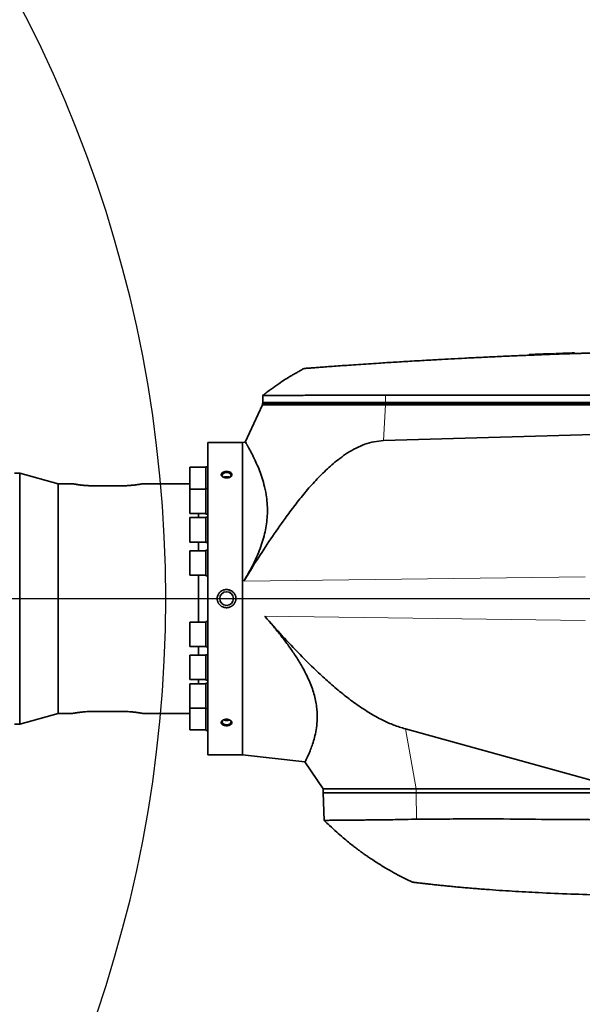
# Model space of a CAD drawing. Header units: millimetres. Extents: x 0 to 11920, y 0 to 8400.
# Tile 41 of 46: x 9530 to 9951, y 4829 to 5566. Entities that reach past the tile are written whole.
import ezdxf

# ---------------------------------------------------------------- set-up
doc = ezdxf.new("R2010")
doc.units = ezdxf.units.MM
doc.header["$LTSCALE"] = 20
doc.layers.add('THICK_LINE', color=7, linetype='Continuous')
doc.styles.add('SLDTEXTSTYLE0', font='TXT', dxfattribs={"width": 0.605})
doc.dimstyles.new('SLDDIMSTYLE0', dxfattribs={"dimtxt": 70, "dimasz": 70, "dimexe": 0, "dimexo": 0.0625, "dimgap": 17.5, "dimtad": 1, "dimdec": 4, "dimlfac": 20, "dimzin": 12, "dimdsep": 46, "dimtxsty": 'SLDTEXTSTYLE0', "dimsah": 1, "dimcen": 0.09, "dimadec": 1, "dimazin": 3, "dimtfac": 1, "dimtofl": 0, "dimtmove": 0, "dimatfit": 3, "dimfxl": 1, "dimfrac": 2, "dimtolj": 1, "dimtzin": 12, "dimarcsym": 0})
doc.dimstyles.new('SLDDIMSTYLE1', dxfattribs={"dimtxt": 70, "dimasz": 70, "dimexe": 0, "dimexo": 0.0625, "dimgap": 17.5, "dimtad": 1, "dimdec": 1, "dimrnd": 1e-09, "dimzin": 12, "dimdsep": 46, "dimtxsty": 'SLDTEXTSTYLE0', "dimsah": 1, "dimcen": 0, "dimadec": 0, "dimazin": 3, "dimtfac": 1, "dimtofl": 0, "dimtmove": 0, "dimatfit": 3, "dimfxl": 1, "dimfrac": 2, "dimtolj": 1, "dimtzin": 12, "dimarcsym": 0})

# ---------------------------------------------------------------- blocks, each defined once
blk = doc.blocks.new('_D')
at = {"layer": 'THICK_LINE'}
for p, q in [((6065.91, 5593.91), (5923.95, 5618.94)), ((10553.28, 5132.52), (11483.7, 5132.52))]:
    blk.add_line(p, q, dxfattribs=at)
blk.add_arc((8682.55, 5132.52), 2771.15, 360, 170, dxfattribs=at)
for points in [[(5953.49, 5613.73), (5976.34, 5680.65), (5956.69, 5684.37)], [(11453.7, 5132.52), (11462.82, 5202.64), (11442.82, 5202.39)]]:
    blk.add_solid(points, dxfattribs=at)
at = {"layer": 'THICK_LINE', "insert": (8832.85, 7991.69), "char_height": 70, "attachment_point": 1, "rotation": 355, "style": 'SLDTEXTSTYLE0'}
blk.add_mtext('170°', dxfattribs=at)
blk = doc.blocks.new('_D_1')
at = {"layer": 'THICK_LINE'}
for p, q in [((10553.28, 5132.52), (11483.72, 5132.52)), ((6065.91, 4671.14), (5923.93, 4646.11))]:
    blk.add_line(p, q, dxfattribs=at)
blk.add_arc((8682.55, 5132.52), 2771.17, 190, 360, dxfattribs=at)
for points in [[(11453.72, 5132.52), (11442.84, 5062.66), (11462.84, 5062.4)], [(5953.47, 4651.31), (5956.67, 4580.68), (5976.32, 4584.4)]]:
    blk.add_solid(points, dxfattribs=at)
at = {"layer": 'THICK_LINE', "insert": (8817.13, 2453.12), "char_height": 70, "attachment_point": 1, "rotation": 5, "style": 'SLDTEXTSTYLE0'}
blk.add_mtext('170°', dxfattribs=at)
blk = doc.blocks.new('_D_2')
at = {"layer": 'THICK_LINE'}
for q in [(9875.99, 5914.78), (8682.55, 5132.52)]:
    blk.add_line((9482.94, 5657.14), q, dxfattribs=at)
blk.add_solid([(9482.94, 5657.14), (9546.96, 5687.15), (9536, 5703.88)], dxfattribs=at)
at = {"layer": 'THICK_LINE', "insert": (9634.33, 5864.21), "char_height": 70, "attachment_point": 1, "rotation": 33.24305, "style": 'SLDTEXTSTYLE0'}
blk.add_mtext('R957', dxfattribs=at)
blk = doc.blocks.new('_D_3')
at = {"layer": 'THICK_LINE'}
blk.add_line((10583.52, 6931.13), (8682.55, 5132.52), dxfattribs=at)
blk.add_solid([(10583.52, 6931.13), (10525.8, 6890.28), (10539.55, 6875.76)], dxfattribs=at)
at = {"layer": 'THICK_LINE', "insert": (9467.35, 5999.23), "char_height": 70, "attachment_point": 1, "rotation": 43.41501, "style": 'SLDTEXTSTYLE0'}
blk.add_mtext('R2617', dxfattribs=at)

msp = doc.modelspace()

# ---------------------------------------------------------------- linework, layer by layer
at = {"color": 7, "linetype": 'Continuous', "lineweight": 35}
for p, q in [((9915.1488377, 5315.3867218), (9915.7585312, 5315.4108937)), ((9915.7585312, 5315.4111741), (9915.7585312, 5314.9153301)), ((9930.2935312, 5315.9643711), (9926.3605312, 5315.8191618)), ((9930.2935312, 5315.9643711), (9930.2935312, 5315.4643711)), ((9931.5475312, 5316.0099613), (9931.5475312, 5315.5099613)), ((9945.5125312, 5316.4945253), (9945.5125312, 5315.9945253)), ((9951.3265337, 5316.6853692), (9951.3265337, 5316.1840403)), ((9911.5405337, 5315.2437886), (9911.5405337, 5314.7420968)), ((9914.2211903, 5315.3497152), (9914.2211903, 5314.8497152)), ((9915.1488377, 5315.3867218), (9915.1488377, 5314.8867218)), ((9712.0817034, 5279.5242098), (9712.0467826, 5278.5242098)), ((9712.2623928, 5284.6984768), (9712.0817034, 5279.5242098)), ((9712.0467826, 5277.5242098), (9699.0712643, 5249.6981209)), ((9712.0467826, 5278.5242098), (9712.0467826, 5277.5242098)), ((9804.0049282, 5278.5242098), (9712.0467826, 5278.5242098)), ((9712.0467826, 5277.5242098), (9804.0049282, 5277.5242098)), ((10123.8605153, 5278.5242098), (9804.0049282, 5278.5242098)), ((9804.0049282, 5277.5242098), (10130.0467826, 5277.5242098)), ((10057.9376329, 5258.316841), (9802.4570553, 5250.7995191)), ((9697.0467826, 5249.5242098), (9671.0467826, 5249.5242098)), ((9671.0467826, 5015.5242098), (9671.0467826, 5249.5242098)), ((9699.147111, 5249.763512), (9697.0467826, 5249.5242098)), ((9697.0467826, 5249.5242098), (9697.0467826, 5015.5242098)), ((9669.5467826, 5230.8598264), (9657.5467826, 5230.8598264)), ((9657.5467826, 5230.8598264), (9657.5467826, 5214.4912083)), ((9671.0467826, 5231.2248264), (9669.5467826, 5231.2248264)), ((9669.5467826, 5214.8562083), (9669.5467826, 5231.2248264)), ((9530.1997145, 5226.5242098), (9526.1985684, 5226.5242098)), ((9559.0467826, 5218.5242098), (9530.1997145, 5226.5242098)), ((9530.1997145, 5038.5242098), (9530.1997145, 5226.5242098)), ((9569.6921722, 5218.5242098), (9559.0467826, 5218.5242098)), ((9559.0467826, 5046.5242098), (9559.0467826, 5218.5242098)), ((9606.0467826, 5216.9682075), (9586.0467826, 5216.9682075)), ((9657.5467826, 5218.5242098), (9622.401393, 5218.5242098)), ((9669.5467826, 5214.4912083), (9657.5467826, 5214.4912083)), ((9657.5467826, 5214.4912083), (9657.5467826, 5196.2212083)), ((9671.0467826, 5214.8562083), (9669.5467826, 5214.8562083)), ((9669.5467826, 5195.8562083), (9669.5467826, 5214.8562083)), ((9657.5467826, 5196.2212083), (9669.5467826, 5196.2212083)), ((9669.5467826, 5193.1592098), (9657.5467826, 5193.1592098)), ((9657.5467826, 5193.1592098), (9657.5467826, 5174.8892098)), ((9664.0559846, 5193.1592098), (9664.0559846, 5196.2212083)), ((9669.5467826, 5195.8562083), (9671.0467826, 5195.8562083)), ((9671.0467826, 5193.5242098), (9669.5467826, 5193.5242098)), ((9669.5467826, 5174.5242098), (9669.5467826, 5193.5242098)), ((9657.5467826, 5174.8892098), (9669.5467826, 5174.8892098)), ((9669.5467826, 5168.3175714), (9657.5467826, 5168.3175714)), ((9657.5467826, 5168.3175714), (9657.5467826, 5150.0475714)), ((9664.0559846, 5168.3175714), (9664.0559846, 5174.8892098)), ((9669.5467826, 5174.5242098), (9671.0467826, 5174.5242098)), ((9671.0467826, 5168.6825714), (9669.5467826, 5168.6825714)), ((9669.5467826, 5149.6825714), (9669.5467826, 5168.6825714)), ((9657.5467826, 5150.0475714), (9669.5467826, 5150.0475714)), ((9664.0559846, 5115.0008481), (9664.0559846, 5150.0475714)), ((9669.5467826, 5149.6825714), (9671.0467826, 5149.6825714)), ((9669.5467826, 5115.0008481), (9657.5467826, 5115.0008481)), ((9657.5467826, 5115.0008481), (9657.5467826, 5096.7308481)), ((9671.0467826, 5115.3658481), (9669.5467826, 5115.3658481)), ((9669.5467826, 5096.3658481), (9669.5467826, 5115.3658481)), ((9657.5467826, 5096.7308481), (9669.5467826, 5096.7308481)), ((9664.0559846, 5090.1592098), (9664.0559846, 5096.7308481)), ((9669.5467826, 5096.3658481), (9671.0467826, 5096.3658481)), ((9669.5467826, 5090.1592098), (9657.5467826, 5090.1592098)), ((9657.5467826, 5090.1592098), (9657.5467826, 5071.8892098)), ((9671.0467826, 5090.5242098), (9669.5467826, 5090.5242098)), ((9669.5467826, 5071.5242098), (9669.5467826, 5090.5242098)), ((9657.5467826, 5071.8892098), (9669.5467826, 5071.8892098)), ((9669.5467826, 5068.8272113), (9657.5467826, 5068.8272113)), ((9657.5467826, 5068.8272113), (9657.5467826, 5050.5572113)), ((9664.0559846, 5068.8272113), (9664.0559846, 5071.8892098)), ((9669.5467826, 5071.5242098), (9671.0467826, 5071.5242098)), ((9671.0467826, 5069.1922113), (9669.5467826, 5069.1922113)), ((9669.5467826, 5050.1922113), (9669.5467826, 5069.1922113)), ((9657.5467826, 5050.5572113), (9669.5467826, 5050.5572113)), ((9657.5467826, 5050.5572113), (9657.5467826, 5034.1885932)), ((9669.5467826, 5050.1922113), (9671.0467826, 5050.1922113)), ((9669.5467826, 5033.8235932), (9669.5467826, 5050.1922113)), ((9530.1997145, 5038.5242098), (9559.0467826, 5046.5242098)), ((9559.0467826, 5046.5242098), (9569.6921722, 5046.5242098)), ((9606.0467826, 5048.0802121), (9586.0467826, 5048.0802121)), ((9622.401393, 5046.5242098), (9657.5467826, 5046.5242098)), ((9526.1985684, 5038.5242098), (9530.1997145, 5038.5242098)), ((9657.5467826, 5034.1885932), (9669.5467826, 5034.1885932)), ((9669.5467826, 5033.8235932), (9671.0467826, 5033.8235932)), ((9818.8893989, 5034.9581975), (9981.5037401, 4990.0242098)), ((9671.0467826, 5015.5242098), (9697.0467826, 5015.5242098)), ((9697.0467826, 5015.5242098), (9743.7597581, 5010.2019385)), ((9743.7158621, 5010.2328805), (9757.3467826, 4990.0242098)), ((9757.3467826, 4990.0242098), (9757.3467826, 4987.0242098)), ((9826.981743, 4990.0242098), (9757.3467826, 4990.0242098)), ((9826.981743, 4987.0242098), (9757.3467826, 4987.0242098)), ((9757.4515449, 4987.0242098), (9758.1690809, 4966.4766672)), ((9981.5037401, 4990.0242098), (9826.981743, 4990.0242098)), ((10049.5937163, 4987.0242098), (9826.981743, 4987.0242098))]:
    msp.add_line(p, q, dxfattribs=at)
at = {"color": 8, "linetype": 'Continuous', "lineweight": 18}
for p, q in [((9926.3605312, 5315.8191618), (9926.3605312, 5315.3191618)), ((9804.0092656, 5279.5242098), (9712.0817034, 5279.5242098)), ((9804.0092656, 5279.5242098), (9804.0049282, 5278.5242098)), ((9804.0320422, 5284.7753599), (9804.0092656, 5279.5242098)), ((10123.8648528, 5279.5242098), (9804.0092656, 5279.5242098)), ((9802.4570553, 5250.7995191), (9804.0049282, 5277.5242098)), ((9804.0049282, 5278.5242098), (9804.0049282, 5277.5242098)), ((9953.3874732, 5148.8216736), (9697.9274032, 5145.577259)), ((9953.3874732, 5116.226746), (9713.6800413, 5119.2710977)), ((9818.8893989, 5034.9581975), (9826.981743, 4990.0242098)), ((9826.981743, 4987.0242098), (9826.981743, 4990.0242098)), ((9827.1937557, 4967.2854855), (9827.0097146, 4987.0242098))]:
    msp.add_line(p, q, dxfattribs=at)
at = {"color": 7, "linetype": 'Continuous', "lineweight": 35, "flags": 128}
for points in [[(10123.8872948, 5284.6982291), (9963.1714967, 5284.7340347), (9804.0320422, 5284.7753599)], [(9687.2270531, 5223.2624999), (9687.8931486, 5223.7186376), (9688.3427435, 5224.3426016), (9688.4351699, 5225.0216266), (9688.1604119, 5225.6821295), (9687.5482439, 5226.2525346), (9686.6650037, 5226.6710297), (9685.6064042, 5226.8922644), (9684.487161, 5226.8922644), (9683.4285615, 5226.6710297), (9682.5453213, 5226.2525346), (9681.9331533, 5225.6821295), (9681.6583953, 5225.0216266), (9681.7508217, 5224.3426016), (9682.2004166, 5223.7186376), (9682.8665121, 5223.2624999)], [(9682.8665121, 5041.7859197), (9682.5453213, 5041.5995447), (9681.9331533, 5041.0291395), (9681.6583953, 5040.3686366), (9681.7508217, 5039.6896117), (9682.2004166, 5039.0656476), (9682.9584594, 5038.5643606), (9683.9428044, 5038.2400728), (9685.0467826, 5038.127926)], [(9685.0467826, 5038.127926), (9686.1507608, 5038.2400728), (9687.1351058, 5038.5643606), (9687.8931486, 5039.0656476), (9688.3427435, 5039.6896117), (9688.4351699, 5040.3686366), (9688.1604119, 5041.0291395), (9687.5482439, 5041.5995447), (9687.2270531, 5041.7859197)]]:
    msp.add_lwpolyline(points, dxfattribs=at)
at = {"color": 7, "linetype": 'Continuous', "lineweight": 35}
msp.add_circle((9685.0467826, 5132.5242098), 5.1, dxfattribs=at)
for start, end in [(92.1389527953, 92.2902686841), (91.9002546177, 92.0743018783)]:
    msp.add_arc((10098.0467826, 719.0242098), 4600, start, end, dxfattribs=at)
for points, knots in [([(10098.0467826, 5318.5242098), (10091.3670687, 5318.5158447), (10078.3579809, 5318.4995532), (10059.3702122, 5318.3730595), (10041.4340562, 5318.1870373), (10024.5496581, 5317.9466657), (10008.8019956, 5317.6667784), (9994.1786479, 5317.3585135), (9980.6671366, 5317.0324963), (9968.1700562, 5316.6955877), (9956.2375673, 5316.3427616), (9944.968032, 5315.9809553), (9934.4597712, 5315.6180465), (9925.2606034, 5315.2806049), (9917.3702777, 5314.9764861), (9910.7885581, 5314.7124279), (9906.0430896, 5314.5159098), (9902.8343566, 5314.3803537), (9900.9181914, 5314.2984943), (9899.6247712, 5314.2427642), (9898.9196748, 5314.2122367), (9898.6507267, 5314.2005714), (9898.5403841, 5314.1957819), (9898.493381, 5314.193741), (9898.4729994, 5314.1928559), (9898.4640894, 5314.192469), (9898.4601803, 5314.1922992), (9898.4583026, 5314.1922177), (9894.3472305, 5314.0136745), (9886.3500938, 5313.6556096), (9874.6912088, 5313.1030959), (9863.7032924, 5312.5552354), (9853.4760705, 5312.0215271), (9844.9670221, 5311.5591892), (9837.6830965, 5311.1513209), (9831.0412949, 5310.7703581), (9824.2451201, 5310.3700804), (9817.5693087, 5309.9668607), (9811.3044304, 5309.5798416), (9805.1159324, 5309.1890984), (9798.3863189, 5308.7551491), (9791.1845871, 5308.2796926), (9783.6759404, 5307.7713081), (9776.5873668, 5307.2799783), (9770.0002324, 5306.8135191), (9763.986506, 5306.3793337), (9758.6214869, 5305.9852572), (9753.967042, 5305.6382532), (9750.0701943, 5305.3440619), (9746.9918892, 5305.1093051), (9744.7301432, 5304.9354815), (9743.4431011, 5304.8360717), (9742.9092033, 5304.7947398), (9743.0566356, 5304.8061453), (9743.0615134, 5304.8065226)], [0, 0, 0, 0, 0.0501984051, 0.0977639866, 0.1426967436, 0.1849966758, 0.2246637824, 0.2610598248, 0.2949162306, 0.3262329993, 0.3550101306, 0.3846286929, 0.4109677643, 0.4340273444, 0.4538074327, 0.4703080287, 0.4835291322, 0.4895004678, 0.4944433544, 0.4979423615, 0.4992296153, 0.4997471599, 0.4999654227, 0.5000596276, 0.5001007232, 0.5001187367, 0.5001266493, 0.5001301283, 0.5001328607, 0.5310507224, 0.5602892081, 0.5878483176, 0.6137280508, 0.6372519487, 0.6518884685, 0.6685532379, 0.6872462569, 0.7030556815, 0.718797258, 0.7344815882, 0.7501623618, 0.7708556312, 0.7916787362, 0.8124468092, 0.8331311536, 0.8539409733, 0.8747297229, 0.8954134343, 0.9161867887, 0.9370097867, 0.9576884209, 0.9784569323, 0.9992872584, 1, 1, 1, 1]), ([(9915.7643801, 5315.4111741), (9915.7626416, 5315.4111052), (9915.7433019, 5315.4103382), (9915.8648742, 5315.4151609), (9916.1289755, 5315.4256207), (9916.4959907, 5315.4401373), (9917.0028607, 5315.4601399), (9917.6408895, 5315.4852181), (9918.1808969, 5315.506383), (9918.7754759, 5315.5296138), (9919.4304927, 5315.5551166), (9920.3657246, 5315.5913901), (9921.3913379, 5315.6309317), (9922.4815481, 5315.6726718), (9923.2907254, 5315.7035045), (9924.3226034, 5315.7426396), (9925.3356149, 5315.7808301), (9926.1028721, 5315.8095254), (9926.3605312, 5315.8191618)], [0, 0, 0, 0, 0.0105682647, 0.1175638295, 0.1721808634, 0.2250723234, 0.3320715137, 0.3866895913, 0.439605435, 0.4928906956, 0.5467482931, 0.6013908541, 0.7075803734, 0.761479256, 0.8161638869, 0.8616609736, 0.9535431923, 1, 1, 1, 1]), ([(9911.5914728, 5315.2437886), (9911.5871021, 5315.2436115), (9911.5793067, 5315.2432957), (9911.8209467, 5315.2530954), (9912.2194907, 5315.2692281), (9912.9382805, 5315.2982882), (9913.7914009, 5315.3324866), (9914.2211903, 5315.3497152)], [0, 0, 0, 0, 0.1833658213, 0.3270472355, 0.4730872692, 0.7345491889, 1, 1, 1, 1]), ([(9743.0467826, 5304.805383), (9742.3247876, 5304.4201998), (9741.013882, 5303.7208337), (9739.260821, 5302.7528165), (9737.909795, 5301.9924734), (9736.8110951, 5301.3642563), (9735.6834937, 5300.7111412), (9734.2389747, 5299.8608428), (9731.8837133, 5298.443431), (9728.4340826, 5296.2900047), (9723.7481321, 5293.1953355), (9718.1277388, 5289.2487842), (9714.1837097, 5286.1844866), (9712.0467826, 5284.5242098)], [0, 0, 0, 0, 0.0661759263, 0.1201537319, 0.1619419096, 0.1915459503, 0.222503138, 0.2673214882, 0.3270973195, 0.4447995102, 0.5961524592, 0.7811900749, 1, 1, 1, 1]), ([(9804.0320422, 5284.7753599), (9801.3157381, 5284.772629), (9795.8718757, 5284.7671558), (9787.8364796, 5284.7605517), (9779.9426371, 5284.7522464), (9772.2443603, 5284.7456011), (9764.7156188, 5284.7384132), (9757.4117499, 5284.7317801), (9750.3928366, 5284.7259871), (9743.7730624, 5284.7196839), (9737.6959191, 5284.7154457), (9732.2055724, 5284.7099923), (9727.3349646, 5284.707231), (9723.051329, 5284.7027615), (9719.453552, 5284.7011018), (9716.5662115, 5284.6980727), (9714.3841763, 5284.697263), (9712.9527345, 5284.6956692), (9712.2662427, 5284.6953318), (9712.3319643, 5284.6953463), (9712.3519125, 5284.6953508)], [0, 0, 0, 0, 0.0543477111, 0.1089205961, 0.1638370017, 0.2189151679, 0.2743465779, 0.3318359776, 0.3897274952, 0.4482417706, 0.5076091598, 0.5650978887, 0.6229887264, 0.6815022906, 0.740868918, 0.798357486, 0.8562481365, 0.9147615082, 0.9741278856, 1, 1, 1, 1]), ([(9802.4570553, 5250.7995191), (9800.1016872, 5250.608352), (9795.3887705, 5250.2258408), (9788.5040885, 5248.2170785), (9781.9118429, 5245.3355942), (9775.6491123, 5241.6968517), (9768.4039669, 5236.5592934), (9760.3645911, 5229.7470406), (9751.742341, 5221.1247017), (9743.693597, 5211.927781), (9736.1059531, 5202.3439842), (9727.5277399, 5190.7844849), (9718.0319494, 5177.2119689), (9707.7669792, 5161.5276976), (9701.2071799, 5150.8939391), (9697.9274032, 5145.577259)], [0, 0, 0, 0, 0.04643214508, 0.09290727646, 0.14002933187, 0.18734751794, 0.23459826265, 0.3138982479, 0.39340040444, 0.47320234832, 0.55312122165, 0.6327717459, 0.75515782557, 0.87758349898, 1, 1, 1, 1]), ([(9699.1592351, 5249.6571002), (9699.1522612, 5249.6688605), (9699.1333021, 5249.7008323), (9699.6342947, 5248.8569294), (9700.5291354, 5247.3208512), (9701.7432339, 5245.1810112), (9703.2610955, 5242.3985745), (9705.0477306, 5238.9416189), (9707.0364707, 5234.7963731), (9709.1419355, 5229.9326149), (9711.2292712, 5224.3673026), (9713.2048368, 5217.8794122), (9714.6774905, 5211.0816599), (9715.517171, 5204.1355844), (9715.7188179, 5197.8528435), (9715.3712872, 5191.611948), (9714.5384283, 5185.5686414), (9713.1836373, 5179.3976935), (9711.303796, 5173.0990594), (9708.901315, 5166.6881613), (9706.0114927, 5160.2140339), (9702.7137683, 5153.772532), (9699.946106, 5148.9075225), (9698.2994254, 5146.1909857), (9697.9274032, 5145.577259)], [0, 0, 0, 0, 0.03378024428, 0.09183517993, 0.14254267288, 0.19391579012, 0.24561620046, 0.29796765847, 0.35194248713, 0.40624054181, 0.46155950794, 0.51726718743, 0.57862917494, 0.62402691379, 0.66986903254, 0.70832708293, 0.74715597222, 0.78548521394, 0.82418626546, 0.86451206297, 0.90516969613, 0.94625124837, 0.9878569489, 1, 1, 1, 1]), ([(9681.9872783, 5226.8896399), (9681.9247042, 5226.8450742), (9681.7356603, 5226.7104359), (9681.5240859, 5226.5100213), (9681.3453486, 5226.2912497), (9681.1882364, 5226.0504826), (9681.0795097, 5225.7896324), (9681.0278994, 5225.5229844), (9681.0103488, 5225.1878764), (9681.0864583, 5224.8520211), (9681.3176638, 5224.4011734), (9681.5700834, 5224.0955352), (9681.9632431, 5223.7660744), (9682.2702678, 5223.5652772), (9682.614399, 5223.3895867), (9682.8906385, 5223.2707647), (9683.1815691, 5223.1664604), (9683.4883886, 5223.0766434), (9683.9127721, 5222.9785557), (9684.3568599, 5222.9141059), (9684.809817, 5222.8852034), (9685.1529138, 5222.8817554), (9685.6100965, 5222.9015194), (9686.0630889, 5222.9579454), (9686.6071397, 5223.0726897), (9687.0230044, 5223.1991715), (9687.408308, 5223.3567767), (9687.6800609, 5223.4899882), (9687.9309001, 5223.635948), (9688.1593375, 5223.7929554), (9688.3678246, 5223.9630321), (9688.5504718, 5224.1418936), (9688.706357, 5224.3275565), (9688.8351038, 5224.5180745), (9688.9382382, 5224.7162094), (9689.0125845, 5224.9169628), (9689.0735584, 5225.1852306), (9689.078744, 5225.4548204), (9689.0276786, 5225.7194526), (9688.9401431, 5225.9789245), (9688.7991783, 5226.2288271), (9688.6075337, 5226.4641341), (9688.3266964, 5226.7456121), (9687.9671583, 5226.996375), (9687.461135, 5227.2482415), (9687.085874, 5227.3918), (9686.6833896, 5227.5064844), (9686.3683687, 5227.5779), (9686.0441177, 5227.6338576), (9685.7094661, 5227.6743098), (9685.2569603, 5227.7062519), (9684.7977146, 5227.7049746), (9684.3430889, 5227.6703372), (9684.0061836, 5227.6274633), (9683.6780509, 5227.5683774), (9683.3599687, 5227.4935604), (9683.0502067, 5227.4019986), (9682.7792575, 5227.3037471), (9682.4774199, 5227.1743922), (9682.2184427, 5227.0406765), (9682.0453255, 5226.9275664), (9681.9872783, 5226.8896399)], [0, 0, 0, 0, 0.0117190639, 0.03540473, 0.0473924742, 0.0604949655, 0.0870080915, 0.1005491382, 0.113496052, 0.1529908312, 0.1659018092, 0.2052734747, 0.2182967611, 0.2446357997, 0.2580715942, 0.2712980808, 0.2846149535, 0.2980708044, 0.3117163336, 0.3386422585, 0.3523058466, 0.3661648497, 0.3796625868, 0.4071164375, 0.4211059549, 0.4482522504, 0.4620348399, 0.4760230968, 0.4894230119, 0.5029188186, 0.516564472, 0.5304164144, 0.5436018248, 0.5568816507, 0.570308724, 0.5839381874, 0.5969268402, 0.6232071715, 0.6366259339, 0.649531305, 0.6756843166, 0.688959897, 0.7019343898, 0.7414931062, 0.7546515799, 0.7812634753, 0.7948381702, 0.8082089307, 0.8216714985, 0.8352756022, 0.8490731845, 0.8761879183, 0.8899496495, 0.9039110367, 0.9174162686, 0.9310160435, 0.9449156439, 0.9589196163, 0.9691078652, 0.9896416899, 1, 1, 1, 1]), ([(9687.2600605, 5223.3151205), (9687.1769871, 5223.3588532), (9687.0221811, 5223.4403484), (9686.762896, 5223.5350284), (9686.5091678, 5223.6146066), (9686.2448591, 5223.6802331), (9685.9738942, 5223.7325372), (9685.6934256, 5223.7716288), (9685.4089469, 5223.7965495), (9685.0273877, 5223.8108872), (9684.644003, 5223.7970562), (9684.2684283, 5223.7550991), (9683.9004285, 5223.6946531), (9683.5459058, 5223.6076348), (9683.2168161, 5223.4937475), (9682.9955867, 5223.4072036), (9682.8742665, 5223.3388005), (9682.8213033, 5223.3089386)], [0, 0, 0, 0, 0.06864825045, 0.12792498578, 0.18806592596, 0.24637023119, 0.30508349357, 0.36422798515, 0.42437038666, 0.4826561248, 0.60035855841, 0.66047653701, 0.71875224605, 0.83643347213, 0.89653927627, 0.95483350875, 1, 1, 1, 1]), ([(9586.0467826, 5216.9682075), (9585.1458527, 5216.9761673), (9583.7825685, 5216.9882119), (9581.994302, 5217.0612407), (9580.2422243, 5217.1576475), (9578.5669281, 5217.2892272), (9577.0053135, 5217.4435031), (9575.8907999, 5217.568456), (9574.8483899, 5217.6982598), (9573.8854523, 5217.8291666), (9572.9984141, 5217.9591064), (9572.2072319, 5218.0826019), (9571.5171919, 5218.1960738), (9570.9300531, 5218.296806), (9570.4436677, 5218.3831974), (9569.9595001, 5218.4715314), (9569.6973115, 5218.5209412), (9569.6932364, 5218.5217047), (9569.6921722, 5218.521904)], [0, 0, 0, 0, 0.105064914, 0.1589838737, 0.2133004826, 0.3187368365, 0.372240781, 0.4265078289, 0.4795969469, 0.5330540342, 0.5870822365, 0.6418947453, 0.6949142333, 0.7483097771, 0.8029036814, 0.8579172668, 0.9628930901, 1, 1, 1, 1]), ([(9622.401393, 5218.521904), (9622.4048684, 5218.5225583), (9622.4199514, 5218.525398), (9622.2930438, 5218.5014993), (9621.9577273, 5218.4388661), (9621.3971247, 5218.3379888), (9620.6978121, 5218.2159339), (9619.7932334, 5218.0661251), (9618.707304, 5217.9012403), (9617.7979049, 5217.772121), (9616.8046212, 5217.6419044), (9615.7349732, 5217.5142819), (9614.5851762, 5217.3917733), (9613.3755334, 5217.2795104), (9612.1167362, 5217.1807749), (9610.8148153, 5217.0979515), (9609.4617636, 5217.0327698), (9608.2021872, 5216.9927823), (9607.060154, 5216.9716978), (9606.3850152, 5216.9693725), (9606.0467826, 5216.9682075)], [0, 0, 0, 0, 0.0161984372, 0.0703008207, 0.1738568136, 0.2262717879, 0.279532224, 0.3837330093, 0.4365962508, 0.4901987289, 0.5431464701, 0.5964592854, 0.6503377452, 0.7049921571, 0.7580604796, 0.8115028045, 0.8661330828, 0.9211775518, 0.9605113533, 1, 1, 1, 1]), ([(9680.1762235, 5137.4088716), (9680.055485, 5137.2900357), (9679.6914233, 5136.931711), (9679.2697953, 5136.3897243), (9678.7989827, 5135.6296513), (9678.4042692, 5134.7703706), (9678.1656776, 5133.8650046), (9678.0461905, 5132.9705808), (9678.0339924, 5132.2167884), (9678.1245605, 5131.4497647), (9678.2914168, 5130.6764103), (9678.5385078, 5129.9730565), (9678.860478, 5129.3279307), (9679.2211075, 5128.7271172), (9679.678744, 5128.1303741), (9680.3124782, 5127.4927792), (9680.9826497, 5126.9618133), (9681.6437678, 5126.5675394), (9682.4088245, 5126.2062428), (9683.1122047, 5125.967716), (9683.8851881, 5125.8080814), (9684.4775998, 5125.7363481), (9685.0761374, 5125.7139221), (9685.6754607, 5125.7411568), (9686.2774624, 5125.8193821), (9686.8686629, 5125.947911), (9687.4448575, 5126.1251707), (9688.0036767, 5126.3497201), (9688.5479773, 5126.6244275), (9689.2316831, 5127.0477139), (9689.8554841, 5127.5550412), (9690.4046196, 5128.134129), (9690.8946777, 5128.7516225), (9691.3001341, 5129.4262557), (9691.6115717, 5130.1396455), (9691.7815037, 5130.6468079), (9691.9564129, 5131.3407868), (9692.0547766, 5132.0944823), (9692.0465514, 5132.8961304), (9691.9621745, 5133.687127), (9691.7900822, 5134.4136485), (9691.5292571, 5135.1101566), (9691.2109566, 5135.7836363), (9690.8094587, 5136.4155205), (9690.3635756, 5136.9566764), (9689.8755584, 5137.4693764), (9689.2890497, 5137.9601031), (9688.437968, 5138.4984476), (9687.6861878, 5138.8438957), (9686.9400074, 5139.0811022), (9686.1683848, 5139.2577918), (9685.3728141, 5139.3381698), (9684.5724758, 5139.3192058), (9683.9726558, 5139.2542324), (9683.3815843, 5139.1394262), (9682.8016725, 5138.9757384), (9682.2309253, 5138.7609121), (9681.7221949, 5138.5175893), (9681.1433601, 5138.1834953), (9680.6364896, 5137.8249013), (9680.2917063, 5137.5132553), (9680.1762235, 5137.4088716)], [0, 0, 0, 0, 0.01172769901, 0.0353624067, 0.04729001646, 0.0736128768, 0.10048267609, 0.111742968, 0.13604227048, 0.1524063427, 0.16510897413, 0.19075954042, 0.20373190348, 0.21498130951, 0.23924484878, 0.2555648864, 0.27714274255, 0.29826613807, 0.30869934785, 0.33570165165, 0.34940045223, 0.36329114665, 0.37695575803, 0.39081354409, 0.40476943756, 0.41892723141, 0.43264274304, 0.44645473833, 0.46057376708, 0.47480018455, 0.50207936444, 0.5159352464, 0.53000494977, 0.55660751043, 0.57012149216, 0.58384544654, 0.59357826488, 0.61964565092, 0.63615419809, 0.64897092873, 0.67465812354, 0.68754971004, 0.70041199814, 0.72618278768, 0.73911039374, 0.74892070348, 0.77517668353, 0.79177898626, 0.81856671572, 0.8321554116, 0.84593290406, 0.87331190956, 0.88720526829, 0.90129745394, 0.91502016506, 0.92883871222, 0.94296146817, 0.95719030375, 0.96782550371, 0.98922337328, 1, 1, 1, 1]), ([(9713.6800413, 5119.2710977), (9717.9827128, 5114.4127985), (9726.5885199, 5104.695676), (9739.9645905, 5090.5459926), (9752.0712819, 5078.6418701), (9762.7675489, 5068.8600211), (9771.9260258, 5061.0852126), (9781.4687445, 5053.7936594), (9791.4431564, 5047.1503065), (9801.0583468, 5041.8237542), (9810.2072261, 5037.6610852), (9815.987017, 5035.8617515), (9818.8893989, 5034.9581975)], [0, 0, 0, 0, 0.1425752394, 0.285165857, 0.4276885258, 0.5154893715, 0.6035749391, 0.6915638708, 0.7792663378, 0.8667449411, 0.9330845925, 1, 1, 1, 1]), ([(9743.7672339, 5010.2675312), (9743.7569716, 5010.2476645), (9743.6866491, 5010.1115272), (9743.9891244, 5010.694415), (9744.6436768, 5011.9868433), (9745.6363108, 5014.0301067), (9746.8927552, 5016.7985326), (9748.3448293, 5020.3364259), (9749.8660847, 5024.6367249), (9751.3087628, 5029.7489279), (9752.4631043, 5035.7037745), (9752.970266, 5041.5534129), (9752.9030601, 5046.8901905), (9752.5048476, 5051.4287289), (9751.7131555, 5056.1980494), (9750.5050958, 5061.1161025), (9748.881528, 5066.1333573), (9746.8643253, 5071.2009966), (9744.4636504, 5076.3233676), (9741.3108259, 5082.2239609), (9737.2615224, 5088.8841973), (9732.2382306, 5096.2380035), (9726.7824795, 5103.5301826), (9720.6111532, 5111.2423348), (9716.1331389, 5116.4295133), (9713.6800413, 5119.2710977)], [0, 0, 0, 0, 0.0096715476, 0.0662745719, 0.1170703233, 0.1682089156, 0.220370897, 0.272867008, 0.3260347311, 0.3795620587, 0.4343671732, 0.4897663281, 0.5217430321, 0.5539147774, 0.5863179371, 0.6189749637, 0.650965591, 0.6831962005, 0.7156526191, 0.7483049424, 0.7956121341, 0.8436268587, 0.8919386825, 0.9408030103, 1, 1, 1, 1]), ([(9586.0467826, 5048.0802121), (9585.1458527, 5048.0722523), (9583.7825685, 5048.0602077), (9581.994302, 5047.9871788), (9580.2422243, 5047.890772), (9578.5669281, 5047.7591923), (9577.0053135, 5047.6049165), (9575.8907999, 5047.4799635), (9574.8483899, 5047.3501598), (9573.8854523, 5047.219253), (9572.9984141, 5047.0893132), (9572.2072319, 5046.9658177), (9571.5171919, 5046.8523458), (9570.9300531, 5046.7516135), (9570.4436677, 5046.6652221), (9569.9595001, 5046.5768881), (9569.6973115, 5046.5274784), (9569.6932364, 5046.5267149), (9569.6921722, 5046.5265155)], [0, 0, 0, 0, 0.1050649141, 0.1589838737, 0.2133004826, 0.3187368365, 0.372240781, 0.426507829, 0.4795969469, 0.5330540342, 0.5870822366, 0.6418947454, 0.6949142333, 0.7483097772, 0.8029036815, 0.8579172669, 0.9628930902, 1, 1, 1, 1]), ([(9622.401393, 5046.5265155), (9622.4048684, 5046.5258612), (9622.4199514, 5046.5230216), (9622.2930438, 5046.5469202), (9621.9577273, 5046.6095535), (9621.3971247, 5046.7104308), (9620.6978121, 5046.8324857), (9619.7932334, 5046.9822945), (9618.7073041, 5047.1471792), (9617.7979045, 5047.2762986), (9616.8046227, 5047.406515), (9615.7349674, 5047.5341383), (9614.5851982, 5047.6566439), (9613.4741345, 5047.7597597), (9612.1140026, 5047.8687368), (9610.3650832, 5047.9804038), (9608.5486703, 5048.0493127), (9607.0601788, 5048.07671), (9606.3850235, 5048.0790432), (9606.0467826, 5048.0802121)], [0, 0, 0, 0, 0.0161998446, 0.070306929, 0.17387192, 0.2262914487, 0.2795565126, 0.3837663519, 0.4366341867, 0.4902413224, 0.5431936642, 0.5965111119, 0.6503942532, 0.705053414, 0.7449428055, 0.8254853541, 0.9211707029, 0.9605079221, 1, 1, 1, 1]), ([(9681.8875127, 5038.2294394), (9681.9505332, 5038.1850584), (9682.1409079, 5038.0509908), (9682.4349792, 5037.8929598), (9682.7641902, 5037.7503928), (9683.03855, 5037.6505709), (9683.3371252, 5037.5611049), (9683.6506854, 5037.4857625), (9684.0823157, 5037.4060408), (9684.5312251, 5037.3580369), (9684.9864964, 5037.3429343), (9685.4432748, 5037.3501965), (9685.8986244, 5037.3910461), (9686.3405054, 5037.4648139), (9686.77029, 5037.5605516), (9687.176752, 5037.6878839), (9687.5504228, 5037.8441057), (9687.8122946, 5037.9753262), (9688.0522787, 5038.1185635), (9688.2690232, 5038.2723358), (9688.4649127, 5038.4388598), (9688.6343599, 5038.6141352), (9688.8238266, 5038.8568296), (9688.9602918, 5039.1134261), (9689.0397834, 5039.377811), (9689.0919746, 5039.7114629), (9689.0502326, 5040.0491004), (9688.891191, 5040.4412611), (9688.7323675, 5040.6948004), (9688.5238688, 5040.9343765), (9688.2226449, 5041.2216879), (9687.8446844, 5041.4782286), (9687.3198961, 5041.7344677), (9686.933687, 5041.8792781), (9686.5223291, 5041.9927336), (9686.2017322, 5042.0618307), (9685.8730521, 5042.1139796), (9685.5350916, 5042.1489958), (9685.0800114, 5042.1714882), (9684.6207785, 5042.1574662), (9684.168729, 5042.1071169), (9683.7255797, 5042.032721), (9683.2979175, 5041.9228837), (9682.8972456, 5041.7805893), (9682.5184102, 5041.617681), (9682.1753595, 5041.4261202), (9681.8759653, 5041.2109852), (9681.674973, 5041.0388247), (9681.4999926, 5040.8587146), (9681.3515836, 5040.6725734), (9681.2279887, 5040.477741), (9681.1329333, 5040.2791741), (9681.0443024, 5040.0123954), (9681.0112923, 5039.7421522), (9681.035057, 5039.4748799), (9681.0957353, 5039.2116829), (9681.2107216, 5038.9562538), (9681.3666005, 5038.7296912), (9681.5234715, 5038.542733), (9681.6911567, 5038.3799504), (9681.83823, 5038.2672156), (9681.8875127, 5038.2294394)], [0, 0, 0, 0, 0.0117254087, 0.0354205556, 0.0474089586, 0.0606745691, 0.074031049, 0.0875273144, 0.1012144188, 0.1281817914, 0.1418668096, 0.1557480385, 0.1828251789, 0.1967189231, 0.2107155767, 0.2378385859, 0.2516097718, 0.2655869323, 0.2789612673, 0.2924313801, 0.3060511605, 0.3198769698, 0.333033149, 0.3596561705, 0.3732547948, 0.3862241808, 0.4257900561, 0.4386952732, 0.4648471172, 0.4781214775, 0.4911141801, 0.530727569, 0.5439132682, 0.5705803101, 0.5841833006, 0.5975780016, 0.6110647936, 0.6246936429, 0.6385167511, 0.6656536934, 0.6794271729, 0.6934010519, 0.7204697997, 0.7343637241, 0.7483622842, 0.7752995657, 0.7889782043, 0.8028633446, 0.8160895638, 0.8294105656, 0.8428794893, 0.8565518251, 0.8695699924, 0.8959110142, 0.9093619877, 0.9222707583, 0.9484319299, 0.9617125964, 0.9712158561, 0.9903547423, 1, 1, 1, 1]), ([(9682.8068768, 5041.7378851), (9682.8803928, 5041.7017144), (9683.0286766, 5041.6287569), (9683.2682735, 5041.5349144), (9683.5188113, 5041.4528174), (9683.7789655, 5041.3840258), (9684.0507987, 5041.3276564), (9684.3532304, 5041.2818678), (9684.6865267, 5041.2494007), (9684.9262492, 5041.2451017), (9685.0467826, 5041.2429402)], [0, 0, 0, 0, 0.1173884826, 0.2367759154, 0.3525377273, 0.4691113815, 0.5865410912, 0.7059518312, 0.8521514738, 1, 1, 1, 1]), ([(9685.0467826, 5041.2429402), (9685.1410816, 5041.2443252), (9685.4258084, 5041.2485072), (9685.8046464, 5041.287473), (9686.261048, 5041.3683469), (9686.6124507, 5041.4599517), (9686.9371527, 5041.578077), (9687.1415566, 5041.660721), (9687.249253, 5041.7236524), (9687.2876725, 5041.7461025)], [0, 0, 0, 0, 0.1152917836, 0.3481123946, 0.467028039, 0.6982169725, 0.8151414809, 0.9340536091, 1, 1, 1, 1]), ([(9758.2547164, 4966.4796578), (9758.2418486, 4966.4796661), (9758.2065763, 4966.4796888), (9758.8878635, 4966.487143), (9760.221101, 4966.4942006), (9762.2580163, 4966.5065464), (9764.9305945, 4966.5297285), (9768.2177313, 4966.5591826), (9772.0765502, 4966.5944595), (9776.5497646, 4966.6297049), (9781.2206203, 4966.6760094), (9785.9187853, 4966.7249042), (9790.5215034, 4966.7697821), (9795.4520415, 4966.828592), (9800.7177702, 4966.8937611), (9806.5605363, 4966.9646928), (9814.1201223, 4967.029), (9821.1655688, 4967.2407433), (9825.9950904, 4967.2765888), (9827.1937557, 4967.2854855)], [0, 0, 0, 0, 0.0367230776, 0.1006620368, 0.1650483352, 0.2301273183, 0.2961549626, 0.3600934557, 0.4244791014, 0.4895573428, 0.5555840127, 0.6063439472, 0.6573265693, 0.7094703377, 0.7618554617, 0.8150721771, 0.8768026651, 0.9694229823, 1, 1, 1, 1]), ([(9758.2338533, 4966.4585805), (9759.5440291, 4965.1451748), (9762.5569618, 4962.1248145), (9767.2398491, 4957.8239563), (9771.9618272, 4953.6960782), (9776.0515683, 4950.3069126), (9779.4584572, 4947.6006177), (9781.9908592, 4945.657855), (9783.7736587, 4944.321995), (9785.031174, 4943.3937174), (9786.1643616, 4942.5680324), (9787.2608309, 4941.7790825), (9788.3725082, 4940.9888916), (9789.7343375, 4940.0330511), (9791.7727015, 4938.6266195), (9794.8018067, 4936.5942625), (9798.9642848, 4933.9145894), (9804.222419, 4930.7041375), (9810.6326987, 4927.055882), (9817.4081597, 4923.4589578), (9822.1318277, 4921.258989), (9824.2581091, 4920.2687093)], [0, 0, 0, 0, 0.0686989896, 0.157982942, 0.2353993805, 0.300961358, 0.3546717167, 0.3965271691, 0.419162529, 0.4371749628, 0.4544127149, 0.4710882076, 0.4872013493, 0.5049239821, 0.5327057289, 0.5789156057, 0.640009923, 0.7160307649, 0.8070430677, 0.9131436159, 1, 1, 1, 1]), ([(9827.1937557, 4967.2854855), (9833.8817343, 4967.3202741), (9847.2579142, 4967.3898524), (9874.0055882, 4967.7928222), (9917.8021228, 4967.1578834), (9966.7680386, 4967.0333813), (10014.2238441, 4966.4372621), (10037.9501232, 4966.4909394), (10049.812887, 4966.5177772)], [0, 0, 0, 0, 0.0901330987, 0.1802691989, 0.360525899, 0.6802601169, 0.8401351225, 1, 1, 1, 1]), ([(9973.2424774, 4910.4486211), (9971.0919337, 4910.4947873), (9952.8584923, 4910.8862085), (9928.0793249, 4911.7814379), (9902.2004855, 4913.2160886), (9889.1197782, 4914.0669186), (9880.9601852, 4914.6524709), (9874.4428588, 4915.1553436), (9869.6241862, 4915.5448626), (9864.795116, 4915.9536424), (9860.1308235, 4916.3669467), (9855.6597553, 4916.7806101), (9851.3846999, 4917.1927036), (9847.2726567, 4917.6051858), (9843.375232, 4918.0113855), (9839.7356348, 4918.4046517), (9836.3759081, 4918.7801079), (9833.3276443, 4919.1315507), (9830.7156968, 4919.4413299), (9828.5536605, 4919.7038167), (9826.820172, 4919.9183198), (9825.4781009, 4920.0870047), (9824.6246788, 4920.1954789), (9824.213579, 4920.2480665), (9824.2378597, 4920.2449607), (9824.2463078, 4920.2438801)], [0, 0, 0, 0, 0.0356651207, 0.3023876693, 0.4110460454, 0.4653822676, 0.5197251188, 0.5466547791, 0.5738683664, 0.6016416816, 0.6296021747, 0.6565235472, 0.6836100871, 0.7112345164, 0.739055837, 0.7669827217, 0.7951205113, 0.8239317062, 0.8529795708, 0.879582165, 0.9063851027, 0.9338479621, 0.9615510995, 0.9866222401, 1, 1, 1, 1])]:
    msp.add_open_spline(points, degree=3, knots=knots, dxfattribs=at)
at = {"layer": 'THICK_LINE'}
msp.add_line((8682.5467826, 5132.5242098), (10513.2762268, 5132.5242098), dxfattribs=at)
for radius in [2617, 957]:
    msp.add_arc((8682.5467826, 5132.5242098), radius, 189.9999999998, 169.9999999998, dxfattribs=at)

# ---------------------------------------------------------------- dimensions: what is measured, and where the dimension line sits
for base, line1, line2, picture, middle in [((8924.0687879, 7893.1333626), ((10513.2762268, 5132.5242098), (8682.5467826, 5132.5242098)), ((7740.085763, 5298.7055158), (6105.304893, 5586.9614908)), '_D', (8924.0687879, 7893.1333626)), ((8924.0704865, 2371.8956413), ((7740.085763, 4966.3429038), (6105.304893, 4678.0869289)), ((8682.5467826, 5132.5242098), (10513.2762268, 5132.5242098)), '_D_1', (8924.0704865, 2371.8956413))]:
    dim = msp.add_angular_dim_2l(base=base, line1=line1, line2=line2, dimstyle='SLDDIMSTYLE0', dxfattribs=at)
    dim.commit()
    dim.dimension.update_dxf_attribs({"geometry": picture, "text_midpoint": middle, "dimtype": 162})
for mpoint, picture, middle in [((10583.5217098, 6931.1301494), '_D_3', (9633.0344462, 6031.8273796)), ((9482.9362805, 5657.1437402), '_D_2', (9780.8012006, 5852.3809466))]:
    dim = msp.add_radius_dim(center=(8682.5467826, 5132.5242098), mpoint=mpoint, dimstyle='SLDDIMSTYLE1', dxfattribs=at)
    dim.commit()
    dim.dimension.update_dxf_attribs({"geometry": picture, "text_midpoint": middle, "dimtype": 164})

doc.saveas('drawing.dxf')
